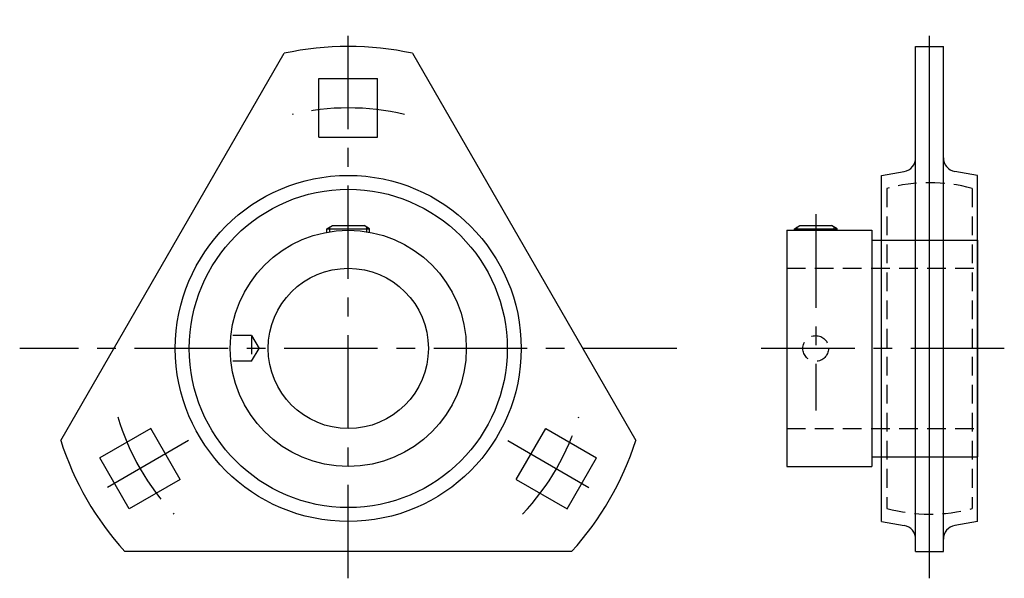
# Model space of a CAD drawing. Extents: x -62 to 123, y -43 to 62.
import ezdxf

# ---------------------------------------------------------------- set-up
doc = ezdxf.new("R2010")
doc.units = 0
doc.header["$LTSCALE"] = 14
doc.linetypes.add('CENTER', pattern=[2, 1.25, -0.25, 0.25, -0.25])
doc.linetypes.add('HIDDEN', pattern=[0.375, 0.25, -0.125])
doc.layers.get('0').update_dxf_attribs({"linetype": 'CONTINUOUS'})
doc.layers.add('CENTER', color=1, linetype='CENTER')
doc.layers.add('HIDDEN', color=3, linetype='HIDDEN')

msp = doc.modelspace()

# ---------------------------------------------------------------- linework, layer by layer
for p, q in [((106.2, 56.5), (111.4, 56.5)), ((106.2, -38), (106.2, 56.5)), ((108.8, -38), (108.8, 56.5)), ((111.4, -38), (111.4, 56.5)), ((-53.82, -17.21), (-12, 55.21)), ((12, 55.21), (53.82, -17.21)), ((-5.5, 50.5), (5.5, 50.5)), ((-5.5, 39.5), (-5.5, 50.5)), ((5.5, 39.5), (5.5, 50.5)), ((-5.5, 39.5), (5.5, 39.5)), ((99.8, 32.37), (104.05, 33.12)), ((99.8, -32.37), (99.8, 32.37)), ((117.8, 32.37), (113.55, 33.12)), ((117.8, -32.37), (117.8, 32.37)), ((-4, 22.4), (-2.96, 23)), ((-4, 22.4), (4, 22.4)), ((-4, 21.73), (-4, 22.4)), ((-3.45, 21.83), (-3.45, 22.72)), ((-2.96, 23), (2.96, 23)), ((4, 22.4), (2.96, 23)), ((3.45, 21.83), (3.45, 22.72)), ((4, 21.73), (4, 22.4)), ((83.5, 22.4), (84.54, 23)), ((83.5, 22.4), (91.5, 22.4)), ((83.5, 22.1), (83.5, 22.4)), ((84.05, 22.1), (84.05, 22.72)), ((84.54, 23), (90.46, 23)), ((91.5, 22.4), (90.46, 23)), ((90.95, 22.1), (90.95, 22.72)), ((91.5, 22.1), (91.5, 22.4)), ((82.1, 22.1), (82.1, -22.1)), ((82.1, 22.1), (98, 22.1)), ((98, 22.1), (98, -22.1)), ((98, 20.25), (117.8, 20.25)), ((117.8, 20.25), (117.8, -20.25)), ((-36.96, -14.99), (-46.48, -20.49)), ((-31.46, -24.51), (-36.96, -14.99)), ((31.46, -24.51), (36.96, -14.99)), ((36.96, -14.99), (46.48, -20.49)), ((98, -20.25), (117.8, -20.25)), ((-40.98, -30.01), (-46.48, -20.49)), ((40.98, -30.01), (46.48, -20.49)), ((82.1, -22.1), (98, -22.1)), ((-31.46, -24.51), (-40.98, -30.01)), ((31.46, -24.51), (40.98, -30.01)), ((99.8, -32.37), (104.05, -33.12)), ((117.8, -32.37), (113.55, -33.12)), ((41.81, -38), (-41.81, -38)), ((106.2, -38), (111.4, -38))]:
    msp.add_line(p, q)
for radius in [32.37, 29.77, 22.1, 15]:
    msp.add_circle((0, 0), radius)
for centre, radius, start, end in [((0, 0), 56.5, 77.7346, 102.2654), ((103.6, 35.68), 2.6, 279.9939, 0), ((114, 35.68), 2.6, 180, 260.0061), ((0, 0), 56.5, 197.7346, 222.2654), ((0, 0), 56.5, 317.7346, 342.2654), ((103.6, -35.68), 2.6, 360, 80.0061), ((114, -35.68), 2.6, 99.9939, 180)]:
    msp.add_arc(centre, radius, start, end)
at = {"layer": 'CENTER'}
for p, q in [((0, -43), (0, 61.5)), ((108.8, -43), (108.8, 61.5)), ((87.5, 25.1), (87.5, -11.62)), ((61.5, 0), (-61.5, 0)), ((122.8, 0), (77.1, 0)), ((-29.88, -17.25), (-48.06, -27.75)), ((29.88, -17.25), (48.06, -27.75))]:
    msp.add_line(p, q, dxfattribs=at)
for start, end in [(76.5066, 103.4934), (196.5066, 223.4934), (316.5066, 343.4934)]:
    msp.add_arc((0, 0), 45, start, end, dxfattribs=at)
at = {"layer": 'HIDDEN'}
for p, q in [((100.8, 29.95), (100.8, -29.95)), ((116.8, 29.95), (116.8, -29.95)), ((82.1, 15), (117.8, 15)), ((-18.1, 2.4), (-21.97, 2.4)), ((-18.1, 2.4), (-16.66, 0)), ((-18.1, 2.4), (-18.1, -2.4)), ((-18.1, -2.4), (-16.66, 0)), ((-18.1, -2.4), (-21.97, -2.4)), ((82.1, -15), (117.8, -15))]:
    msp.add_line(p, q, dxfattribs=at)
msp.add_circle((87.5, 0), 2.4, dxfattribs=at)
for start, end in [(75.0448, 104.9552), (255.0448, 284.9552)]:
    msp.add_arc((108.8, 0), 31, start, end, dxfattribs=at)

doc.saveas('drawing.dxf')
